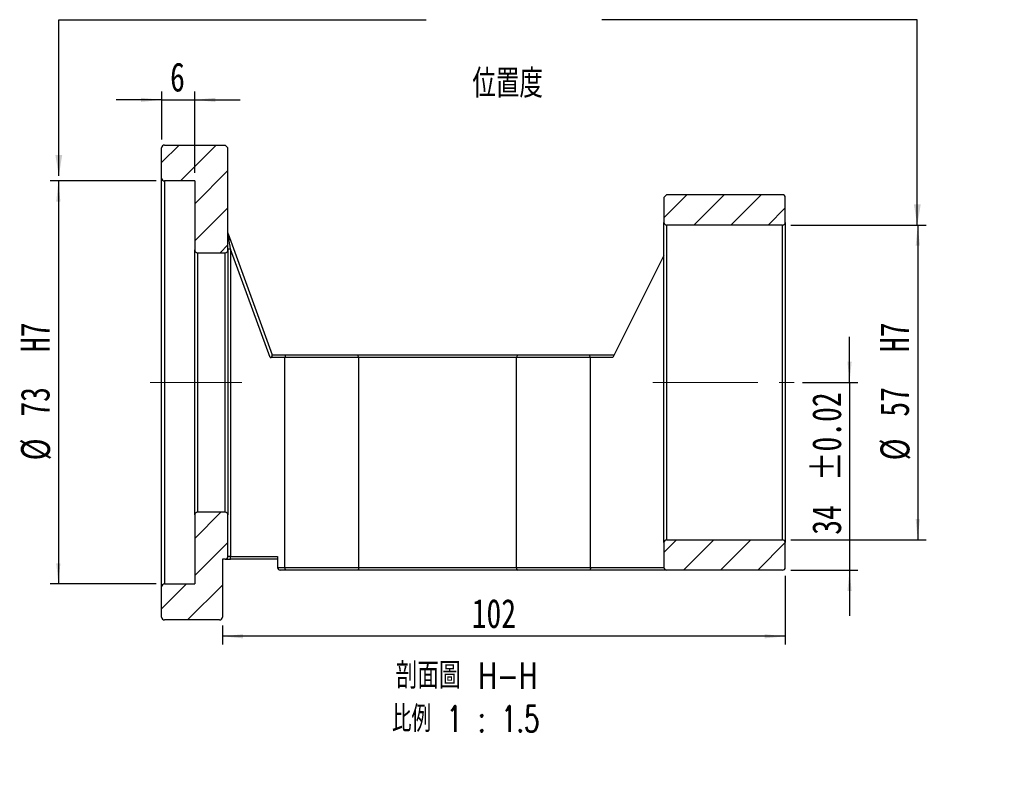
# Model space of a CAD drawing. Header units: millimetres. Extents: x 32 to 275, y 1 to 197.
# Tile 2 of 4: x 156 to 275, y 1 to 92. Entities that reach past the tile are written whole.
import ezdxf

# ---------------------------------------------------------------- set-up
doc = ezdxf.new("R2010")
doc.units = ezdxf.units.MM
doc.linetypes.add('CENTERX2', pattern=[20.32, 12.7, -2.54, 2.54, -2.54])
doc.layers.add('FORMAT', color=7, linetype='Continuous')
doc.styles.add('SLDTEXTSTYLE0', font='TXT', dxfattribs={"width": 0.75})
doc.styles.add('SLDTEXTSTYLE1', font='TXT', dxfattribs={"width": 0.75, "bigfont": 'bigfont'})
doc.styles.add('SLDTEXTSTYLE2', font='TXT', dxfattribs={"width": 0.675, "bigfont": 'bigfont'})
doc.dimstyles.new('SLDDIMSTYLE1', dxfattribs={"dimtxt": 0.18, "dimasz": 2.5, "dimexe": 0, "dimexo": 0.0625, "dimgap": 0, "dimtad": 0, "dimtih": 1, "dimtoh": 1, "dimdec": 0, "dimrnd": 1e-09, "dimzin": 0, "dimdsep": 46, "dimtxsty": 'Standard', "dimsah": 1, "dimcen": 0.09, "dimadec": 0, "dimazin": 0, "dimtfac": 2.5, "dimtdec": 0, "dimtofl": 0, "dimtmove": 0, "dimatfit": 3, "dimfxl": 0, "dimfrac": 2, "dimtolj": 1, "dimtzin": 0, "dimarcsym": 0})
doc.dimstyles.new('SLDDIMSTYLE2', dxfattribs={"dimtxt": 3.5, "dimasz": 2.5, "dimexe": 0, "dimexo": 0.0625, "dimgap": 0.875, "dimtad": 1, "dimlfac": 1.5, "dimrnd": 1e-09, "dimzin": 12, "dimdsep": 46, "dimtxsty": 'SLDTEXTSTYLE0', "dimsah": 1, "dimcen": 0.09, "dimadec": 0, "dimazin": 3, "dimtfac": 1, "dimtofl": 0, "dimtmove": 0, "dimatfit": 3, "dimfxl": 0, "dimfrac": 2, "dimtolj": 1, "dimtzin": 12, "dimarcsym": 0})
doc.dimstyles.new('SLDDIMSTYLE3', dxfattribs={"dimtxt": 3.5, "dimasz": 2.5, "dimexe": 0, "dimexo": 0.0625, "dimgap": 0.875, "dimtad": 1, "dimlfac": 1.5, "dimrnd": 1e-09, "dimzin": 12, "dimdsep": 46, "dimtxsty": 'SLDTEXTSTYLE0', "dimsah": 1, "dimcen": 0.09, "dimadec": 0, "dimazin": 3, "dimtol": 1, "dimtp": 0.02, "dimtm": 0.02, "dimtfac": 1, "dimtmove": 0, "dimatfit": 0, "dimfxl": 0, "dimfrac": 2, "dimtolj": 1, "dimarcsym": 0})
doc.dimstyles.new('SLDDIMSTYLE4', dxfattribs={"dimtxt": 3.5, "dimasz": 2.5, "dimexe": 0, "dimexo": 0.0625, "dimgap": 0.875, "dimtad": 1, "dimlfac": 1.5, "dimrnd": 1e-09, "dimzin": 12, "dimdsep": 46, "dimtxsty": 'SLDTEXTSTYLE0', "dimsah": 1, "dimcen": 0.09, "dimadec": 0, "dimazin": 3, "dimtfac": 1, "dimtmove": 0, "dimatfit": 0, "dimfxl": 0, "dimfrac": 2, "dimtolj": 1, "dimtzin": 12, "dimarcsym": 0})

# ---------------------------------------------------------------- blocks, each defined once
blk = doc.blocks.new('_D_1')
at = {"layer": 'FORMAT', "color": 7}
for p, q in [((172.84, 72.49), (160.03, 72.49)), ((161.03, 72.49), (161.03, 23.83)), ((172.84, 23.83), (160.03, 23.83))]:
    blk.add_line(p, q, dxfattribs=at)
for points in [[(161.03, 72.49), (160.78, 69.99), (161.28, 69.99)], [(161.03, 23.83), (161.28, 26.33), (160.78, 26.33)]]:
    blk.add_solid(points, dxfattribs=at)
at = {"layer": 'FORMAT', "color": 7, "char_height": 3.5, "attachment_point": 1, "rotation": 90, "style": 'SLDTEXTSTYLE0'}
for s, insert in [('H7', (156.47, 51.83)), ('73', (156.47, 44.03)), ('%%c', (156.52, 38.75))]:
    blk.add_mtext(s, dxfattribs=dict(at, insert=insert))
blk = doc.blocks.new('_D_2')
at = {"layer": 'FORMAT', "color": 7}
for p, q in [((256.6, 48.16), (256.6, 53.66)), ((250.91, 48.16), (257.6, 48.16)), ((256.6, 48.16), (256.6, 25.49)), ((249.51, 25.49), (257.6, 25.49)), ((256.6, 25.49), (256.6, 19.99))]:
    blk.add_line(p, q, dxfattribs=at)
for points in [[(256.6, 48.16), (256.85, 50.66), (256.35, 50.66)], [(256.6, 25.49), (256.35, 22.99), (256.85, 22.99)]]:
    blk.add_solid(points, dxfattribs=at)
at = {"layer": 'FORMAT', "color": 7, "char_height": 3.5, "attachment_point": 1, "rotation": 90, "style": 'SLDTEXTSTYLE0'}
for s, insert in [('±0.02', (252.08, 36.25)), ('34', (252.08, 29.77))]:
    blk.add_mtext(s, dxfattribs=dict(at, insert=insert))
blk = doc.blocks.new('_D_3')
at = {"layer": 'FORMAT', "color": 7}
for p, q in [((249.51, 67.16), (265.84, 67.16)), ((264.84, 67.16), (264.84, 29.16)), ((249.51, 29.16), (265.84, 29.16))]:
    blk.add_line(p, q, dxfattribs=at)
for points in [[(264.84, 67.16), (264.59, 64.66), (265.09, 64.66)], [(264.84, 29.16), (265.09, 31.66), (264.59, 31.66)]]:
    blk.add_solid(points, dxfattribs=at)
at = {"layer": 'FORMAT', "color": 7, "char_height": 3.5, "attachment_point": 1, "rotation": 90, "style": 'SLDTEXTSTYLE0'}
for s, insert in [('H7', (260.28, 51.83)), ('57', (260.28, 44.03)), ('%%c', (260.33, 38.75))]:
    blk.add_mtext(s, dxfattribs=dict(at, insert=insert))
blk = doc.blocks.new('_D_4')
at = {"layer": 'FORMAT', "color": 7}
for p, q in [((173.51, 77.49), (173.51, 83.28)), ((177.51, 73.49), (177.51, 83.28)), ((173.51, 82.28), (168.01, 82.28)), ((173.51, 82.28), (177.51, 82.28)), ((177.51, 82.28), (183.01, 82.28))]:
    blk.add_line(p, q, dxfattribs=at)
for points in [[(173.51, 82.28), (171.01, 82.53), (171.01, 82.03)], [(177.51, 82.28), (180.01, 82.03), (180.01, 82.53)]]:
    blk.add_solid(points, dxfattribs=at)
at = {"layer": 'FORMAT', "color": 7, "insert": (174.53, 86.79), "char_height": 3.5, "attachment_point": 1, "style": 'SLDTEXTSTYLE0'}
blk.add_mtext('6', dxfattribs=at)
blk = doc.blocks.new('_D_5')
at = {"layer": 'FORMAT', "color": 7}
for p, q in [((248.84, 24.83), (248.84, 16.51)), ((180.84, 18.83), (180.84, 16.51)), ((248.84, 17.51), (180.84, 17.51))]:
    blk.add_line(p, q, dxfattribs=at)
for points in [[(180.84, 17.51), (183.34, 17.26), (183.34, 17.76)], [(248.84, 17.51), (246.34, 17.76), (246.34, 17.26)]]:
    blk.add_solid(points, dxfattribs=at)
at = {"layer": 'FORMAT', "color": 7, "insert": (210.96, 22.02), "char_height": 3.5, "attachment_point": 1, "style": 'SLDTEXTSTYLE0'}
blk.add_mtext('102', dxfattribs=at)
blk = doc.blocks.new('SW_NOTE_1')
at = {"layer": 'FORMAT', "color": 0, "char_height": 3.175, "attachment_point": 2}
for s, insert, style in [('\\M+19655\\M+196CA\\M+19AA4 H-H', (10.42, 4.09), 'SLDTEXTSTYLE1'), ('\\M+194E4\\M+197E1 1 : 1.5', (10.32, -1.14), 'SLDTEXTSTYLE2')]:
    blk.add_mtext(s, dxfattribs=dict(at, insert=insert, style=style))

msp = doc.modelspace()

# ---------------------------------------------------------------- hatches: boundary and pattern name
at = {"linetype": 'Continuous', "lineweight": 18}
h = msp.add_hatch(dxfattribs=at)
h.set_pattern_fill('ANSI31', style=0)
edge = h.paths.add_edge_path(flags=0)
edge.add_line((173.8417, 72.4932), (177.5084, 72.4932))
edge.add_line((177.5084, 72.4932), (177.5084, 64.1599))
edge.add_arc((177.8417, 64.1599), 0.3333, 180, 270)
edge.add_line((177.8417, 63.8265), (181.1751, 63.8265))
edge.add_arc((181.1751, 64.1599), 0.3333, 270, 360)
edge.add_line((181.5084, 64.1599), (181.5084, 76.4932))
edge.add_line((181.5084, 76.4932), (181.1751, 76.8265))
edge.add_line((181.1751, 76.8265), (173.8417, 76.8265))
edge.add_arc((173.8417, 76.4932), 0.3333, 90, 180)
edge.add_line((173.5084, 76.4932), (173.5084, 72.8265))
edge.add_arc((173.8417, 72.8265), 0.3333, 180, 270)
h = msp.add_hatch(dxfattribs=at)
h.set_pattern_fill('ANSI31', style=0)
edge = h.paths.add_edge_path(flags=0)
edge.add_line((234.5084, 67.1599), (248.5084, 67.1599))
edge.add_arc((248.5084, 67.4932), 0.3333, 270, 360)
edge.add_line((248.8417, 67.4932), (248.8417, 70.4932))
edge.add_arc((248.5084, 70.4932), 0.3333, 0, 90)
edge.add_line((248.5084, 70.8265), (234.5084, 70.8265))
edge.add_line((234.5084, 70.8265), (234.1751, 70.4932))
edge.add_line((234.1751, 70.4932), (234.1751, 67.4932))
edge.add_arc((234.5084, 67.4932), 0.3333, 180, 270)
h = msp.add_hatch(dxfattribs=at)
h.set_pattern_fill('ANSI31', style=0)
edge = h.paths.add_edge_path(flags=0)
edge.add_line((173.8417, 19.4932), (180.5084, 19.4932))
edge.add_arc((180.5084, 19.8265), 0.3333, 270, 360)
edge.add_line((180.8417, 19.8265), (180.8417, 26.8265))
edge.add_line((180.8417, 26.8265), (181.1751, 26.8265))
edge.add_arc((181.1751, 27.1599), 0.3333, 270, 360)
edge.add_line((181.5084, 27.1599), (181.5084, 32.1599))
edge.add_arc((181.1751, 32.1599), 0.3333, 0, 90)
edge.add_line((181.1751, 32.4932), (177.8417, 32.4932))
edge.add_arc((177.8417, 32.1599), 0.3333, 90, 180)
edge.add_line((177.5084, 32.1599), (177.5084, 23.8265))
edge.add_line((177.5084, 23.8265), (173.8417, 23.8265))
edge.add_arc((173.8417, 23.4932), 0.3333, 90, 180)
edge.add_line((173.5084, 23.4932), (173.5084, 19.8265))
edge.add_arc((173.8417, 19.8265), 0.3333, 180, 270)
h = msp.add_hatch(dxfattribs=at)
h.set_pattern_fill('ANSI31', style=0)
edge = h.paths.add_edge_path(flags=0)
edge.add_line((234.5084, 25.4932), (248.5084, 25.4932))
edge.add_arc((248.5084, 25.8265), 0.3333, 270, 360)
edge.add_line((248.8417, 25.8265), (248.8417, 28.8265))
edge.add_arc((248.5084, 28.8265), 0.3333, 0, 90)
edge.add_line((248.5084, 29.1599), (234.5084, 29.1599))
edge.add_arc((234.5084, 28.8265), 0.3333, 90, 180)
edge.add_line((234.1751, 28.8265), (234.1751, 25.8265))
edge.add_arc((234.5084, 25.8265), 0.3333, 180, 270)

# ---------------------------------------------------------------- linework, layer by layer
at = {"color": 7, "linetype": 'Continuous', "lineweight": 25}
for p, q in [((173.5084, 72.8265), (173.5084, 76.4932)), ((173.8417, 76.8265), (181.1751, 76.8265)), ((181.5084, 76.4932), (181.1751, 76.8265)), ((181.5084, 64.1599), (181.5084, 76.4932)), ((173.5084, 23.4932), (173.5084, 72.8265)), ((177.5084, 72.4932), (173.8417, 72.4932)), ((173.8417, 72.4932), (173.8417, 23.8265)), ((177.5084, 72.4932), (177.5084, 64.1599)), ((234.5084, 70.8265), (234.1751, 70.4932)), ((234.1751, 70.4932), (234.1751, 67.4932)), ((248.5084, 70.8265), (234.5084, 70.8265)), ((248.8417, 67.4932), (248.8417, 70.4932)), ((234.1751, 48.1599), (234.1751, 67.4932)), ((248.5084, 67.1599), (234.5084, 67.1599)), ((234.5084, 67.1599), (234.5084, 29.1599)), ((248.5084, 29.1599), (248.5084, 67.1599)), ((248.8417, 67.4932), (248.8417, 28.8265)), ((181.5285, 66.1047), (186.8417, 51.4932)), ((181.8417, 64.2678), (181.5084, 64.2678)), ((181.8417, 64.2678), (181.8417, 27.1599)), ((186.6083, 51.1599), (181.8417, 64.2678)), ((177.5084, 32.1599), (177.5084, 64.1599)), ((177.8417, 63.8265), (181.1751, 63.8265)), ((177.8417, 63.8265), (177.8417, 32.4932)), ((181.1751, 32.4932), (181.1751, 63.8265)), ((181.5084, 64.1599), (181.5084, 32.1599)), ((234.1751, 63.4932), (228.0084, 51.1599)), ((188.3696, 51.1599), (186.6083, 51.1599)), ((186.8417, 51.4932), (188.5212, 51.4932)), ((197.3139, 51.1599), (188.3696, 51.1599)), ((188.3696, 25.8265), (188.3696, 51.1599)), ((188.5212, 51.4932), (197.1622, 51.4932)), ((197.1622, 51.4932), (216.5212, 51.4932)), ((197.3139, 25.8265), (197.3139, 51.1599)), ((216.3696, 51.1599), (197.3139, 51.1599)), ((225.3139, 51.1599), (216.3696, 51.1599)), ((216.3696, 25.8265), (216.3696, 51.1599)), ((216.5212, 51.4932), (225.1622, 51.4932)), ((225.1622, 51.4932), (228.1751, 51.4932)), ((225.3139, 25.8265), (225.3139, 51.1599)), ((228.0084, 51.1599), (225.3139, 51.1599)), ((234.1751, 28.8265), (234.1751, 48.1599)), ((177.5084, 32.1599), (177.5084, 23.8265)), ((181.1751, 32.4932), (177.8417, 32.4932)), ((181.5084, 27.1599), (181.5084, 32.1599)), ((234.1751, 28.8265), (234.1751, 25.8265)), ((234.5084, 29.1599), (248.5084, 29.1599)), ((248.8417, 25.8265), (248.8417, 28.8265)), ((180.8417, 26.8265), (180.8417, 19.8265)), ((181.1751, 26.8265), (180.8417, 26.8265)), ((181.1751, 26.8265), (181.8417, 26.8265)), ((181.8417, 27.1599), (181.5084, 27.1599)), ((181.8417, 26.8265), (181.8417, 27.1599)), ((181.8417, 27.1599), (187.5084, 27.1599)), ((187.5084, 26.8265), (181.8417, 26.8265)), ((187.5084, 27.1599), (187.5084, 25.8265)), ((187.5084, 25.8265), (188.3696, 25.8265)), ((188.5212, 25.4932), (187.8417, 25.4932)), ((188.3696, 25.8265), (197.3139, 25.8265)), ((197.1622, 25.4932), (188.5212, 25.4932)), ((216.5212, 25.4932), (197.1622, 25.4932)), ((197.3139, 25.8265), (216.3696, 25.8265)), ((216.3696, 25.8265), (225.3139, 25.8265)), ((225.1622, 25.4932), (216.5212, 25.4932)), ((234.5084, 25.4932), (225.1622, 25.4932)), ((225.3139, 25.8265), (234.1751, 25.8265)), ((248.5084, 25.4932), (234.5084, 25.4932)), ((173.8417, 23.8265), (177.5084, 23.8265)), ((173.5084, 19.8265), (173.5084, 23.4932)), ((180.5084, 19.4932), (173.8417, 19.4932))]:
    msp.add_line(p, q, dxfattribs=at)
at = {"color": 7, "linetype": 'Continuous', "lineweight": 25, "flags": 128}
msp.add_lwpolyline([(181.8417, 64.2678), (181.7806, 64.6262), (181.7218, 64.9708), (181.6677, 65.2883), (181.6202, 65.5667), (181.5813, 65.7951), (181.5523, 65.9649), (181.5345, 66.0694), (181.5285, 66.1047)], dxfattribs=at)
at = {"color": 7, "linetype": 'Continuous', "lineweight": 25}
for centre, start, end in [((173.8417, 76.4932), 90, 180), ((173.8417, 72.8265), 180, 270), ((248.5084, 70.4932), 0, 90), ((234.5084, 67.4932), 180, 270), ((248.5084, 67.4932), 270, 0), ((181.8417, 66.2186), 180, 199.983107), ((177.8417, 64.1599), 180, 270), ((181.1751, 64.1599), 270, 0), ((177.8417, 32.1599), 90, 180), ((181.1751, 32.1599), 0, 90), ((234.5084, 28.8265), 90, 180), ((248.5084, 28.8265), 0, 90), ((181.1751, 27.1599), 270, 0), ((187.8417, 25.8265), 180, 270), ((234.5084, 25.8265), 180, 270), ((248.5084, 25.8265), 270, 0), ((173.8417, 23.4932), 90, 180), ((173.8417, 19.8265), 180, 270), ((180.5084, 19.8265), 270, 0)]:
    msp.add_arc(centre, 0.3333, start, end, dxfattribs=at)
msp.add_ellipse((186.487, 51.4932), major_axis=(0.3365, -0.2357), ratio=0.70042726, start_param=5.49778714, end_param=7.06858347, dxfattribs=at)
for points in [[(188.5212, 51.4932), (188.4699, 51.3823), (188.4194, 51.2712), (188.3696, 51.1599)], [(197.3139, 51.1599), (197.2641, 51.2712), (197.2136, 51.3823), (197.1622, 51.4932)], [(216.3696, 51.1599), (216.4194, 51.2712), (216.4699, 51.3823), (216.5212, 51.4932)], [(225.3139, 51.1599), (225.2641, 51.2712), (225.2136, 51.3823), (225.1622, 51.4932)]]:
    msp.add_open_spline(points, degree=3, dxfattribs=at)
for points in [[(188.3696, 25.8265), (188.3696, 25.734), (188.3876, 25.6452), (188.4444, 25.5254), (188.4829, 25.4932), (188.5212, 25.4932)], [(197.3139, 25.8265), (197.3139, 25.734), (197.2958, 25.6452), (197.239, 25.5254), (197.2005, 25.4932), (197.1622, 25.4932)], [(216.3696, 25.8265), (216.3696, 25.734), (216.3876, 25.6452), (216.4444, 25.5254), (216.4829, 25.4932), (216.5212, 25.4932)], [(225.3139, 25.8265), (225.3139, 25.734), (225.2958, 25.6452), (225.239, 25.5254), (225.2005, 25.4932), (225.1622, 25.4932)]]:
    msp.add_open_spline(points, degree=3, knots=[0, 0, 0, 0, 0.5, 0.5, 1, 1, 1, 1], dxfattribs=at)
at = {"layer": 'FORMAT', "color": 7, "linetype": 'CENTERX2', "lineweight": 18}
for p, q in [((183.1751, 48.1599), (172.1385, 48.1599)), ((232.8398, 48.1599), (249.9111, 48.1599))]:
    msp.add_line(p, q, dxfattribs=at)

# ---------------------------------------------------------------- block references
at = {"layer": 'FORMAT'}
msp.add_blockref('SW_NOTE_1', (199.9092, 10.2725), dxfattribs=at)

# ---------------------------------------------------------------- texts
at = {"layer": 'FORMAT', "color": 7, "insert": (211.0448, 85.9777), "char_height": 3.439583, "attachment_point": 1, "style": 'SLDTEXTSTYLE1'}
msp.add_mtext('\\M+188CA\\M+19275\\M+19378', dxfattribs=at)

# ---------------------------------------------------------------- dimensions: what is measured, and where the dimension line sits
at = {"layer": 'FORMAT', "color": 7}
for base, p1, p2, dimstyle, picture, middle in [((177.5084, 82.2789), (173.5084, 76.4932), (177.5084, 72.4932), 'SLDDIMSTYLE4', '_D_4', (175.8216, 82.2789)), ((180.8417, 17.5065), (248.8417, 25.8265), (180.8417, 19.8265), 'SLDDIMSTYLE2', '_D_5', (214.8417, 17.5065))]:
    dim = msp.add_linear_dim(base=base, p1=p1, p2=p2, dimstyle=dimstyle, dxfattribs=at)
    dim.commit()
    dim.dimension.update_dxf_attribs({"geometry": picture, "text_midpoint": middle, "dimtype": 160})
for base, p1, p2, picture, middle in [((161.0336, 23.8265), (173.8417, 72.4932), (173.8417, 23.8265), '_D_1', (161.0336, 48.1599)), ((264.8417, 29.1599), (248.5084, 67.1599), (248.5084, 29.1599), '_D_3', (264.8417, 48.1599))]:
    dim = msp.add_linear_dim(base=base, p1=p1, p2=p2, angle=90, text='%%c<>  H7', dimstyle='SLDDIMSTYLE2', dxfattribs=at)
    dim.commit()
    dim.dimension.update_dxf_attribs({"geometry": picture, "text_midpoint": middle, "dimtype": 160})
dim = msp.add_linear_dim(base=(256.5962, 25.4932), p1=(249.9111, 48.1599), p2=(248.5084, 25.4932), angle=90, dimstyle='SLDDIMSTYLE3', dxfattribs=at)
dim.commit()
dim.dimension.update_dxf_attribs({"geometry": '_D_2', "text_midpoint": (256.5962, 38.8076), "dimtype": 160})

# ---------------------------------------------------------------- leaders
for points in [[(161.0844, 73.1115), (161.0844, 91.9595), (205.451, 91.9595)], [(264.7842, 67.1599), (264.7842, 91.9595), (226.6785, 91.9595)]]:
    msp.add_leader(points, dimstyle='SLDDIMSTYLE1', dxfattribs=at)

doc.saveas('drawing.dxf')
